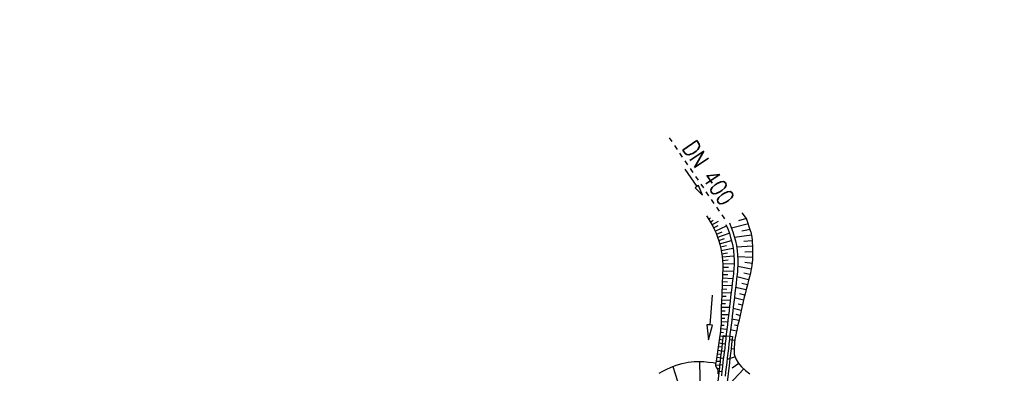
# Model space of a CAD drawing. Extents: x 446008 to 446745, y 447032 to 448234.
# Tile 17 of 24: x 446104 to 446210, y 447830 to 447868. Entities that reach past the tile are written whole.
import ezdxf

# ---------------------------------------------------------------- set-up
doc = ezdxf.new("R2010")
doc.units = 0
doc.header["$LTSCALE"] = 2
doc.header["$MEASUREMENT"] = 0
doc.linetypes.add('STRICHLINIEX2', pattern=[0.5, 0.25, -0.25])
doc.layers.add('FBR', color=8, linetype='CONTINUOUS')
doc.layers.add('Regenrückhaltebecken_903a', color=15, linetype='CONTINUOUS')
doc.styles.add('ROMANS', font='romans.shx', dxfattribs={"width": 0.8})

msp = doc.modelspace()

# ---------------------------------------------------------------- linework, layer by layer
at = {"layer": 'FBR', "flags": 128}
for points in [[(446416.85, 447335.74, -0.000001), (446418.45, 447323.41, -0.000146)], [(446363.33, 447740.45, 0.000002), (446366.28, 447717.76, 0.000326)]]:
    msp.add_lwpolyline(points, format="xyb", dxfattribs=at)
at = {"layer": 'Regenrückhaltebecken_903a', "linetype": 'STRICHLINIEX2'}
msp.add_line((446173.71, 447855.68), (446179.73, 447846.86), dxfattribs=at)
at = {"layer": 'Regenrückhaltebecken_903a', "linetype": 'Continuous'}
for p, q in [((446177.7, 447847.32), (446177.95, 447846.95)), ((446182.01, 447847.05), (446181.53, 447847.65)), ((446177.93, 447846.98), (446178.15, 447847.12)), ((446177.95, 447846.95), (446178.17, 447846.59)), ((446178.12, 447846.67), (446178.41, 447846.85)), ((446178.17, 447846.59), (446178.38, 447846.22)), ((446178.3, 447846.36), (446179.01, 447846.75)), ((446178.38, 447846.22), (446178.57, 447845.84)), ((446178.47, 447846.03), (446178.97, 447846.29)), ((446178.63, 447845.7), (446179.85, 447846.27)), ((446179.8, 447846.4), (446179.99, 447845.95)), ((446180.16, 447846.57), (446180.36, 447846.1)), ((446182.2, 447846.46), (446180.4, 447846)), ((446182.01, 447847.05), (446181.15, 447846.78)), ((446182.47, 447845.63), (446182.01, 447847.05)), ((446178.57, 447845.84), (446178.74, 447845.46)), ((446178.74, 447845.46), (446178.9, 447845.06)), ((446178.78, 447845.37), (446179.39, 447845.63)), ((446178.91, 447845.04), (446180.15, 447845.49)), ((446179.99, 447845.95), (446180.16, 447845.49)), ((446180.16, 447845.49), (446180.3, 447845.02)), ((446180.36, 447846.1), (446180.53, 447845.62)), ((446180.53, 447845.62), (446180.69, 447845.13)), ((446180.69, 447845.13), (446180.81, 447844.64)), ((446182.52, 447845.28), (446180.72, 447845.02)), ((446182.39, 447845.88), (446181.49, 447845.7)), ((446182.47, 447845.63), (446182.56, 447845.04)), ((446178.9, 447845.06), (446179.04, 447844.66)), ((446179.02, 447844.7), (446179.65, 447844.9)), ((446179.04, 447844.66), (446179.15, 447844.25)), ((446179.12, 447844.35), (446180.39, 447844.69)), ((446179.15, 447844.25), (446179.25, 447843.84)), ((446179.21, 447844), (446179.84, 447844.14)), ((446180.3, 447845.02), (446180.42, 447844.55)), ((446180.42, 447844.55), (446180.52, 447844.07)), ((446180.52, 447844.07), (446180.59, 447843.58)), ((446180.81, 447844.64), (446180.91, 447844.14)), ((446180.91, 447844.14), (446180.99, 447843.63)), ((446182.63, 447844.07), (446180.94, 447843.99)), ((446182.59, 447844.67), (446181.72, 447844.59)), ((446182.56, 447845.04), (446182.59, 447844.74)), ((446182.59, 447844.74), (446182.61, 447844.44)), ((446182.61, 447844.44), (446182.63, 447844.14)), ((446182.63, 447844.14), (446182.65, 447843.84)), ((446179.25, 447843.84), (446179.33, 447843.42)), ((446179.29, 447843.64), (446180.55, 447843.88)), ((446179.33, 447843.42), (446179.39, 447843)), ((446179.35, 447843.28), (446179.98, 447843.38)), ((446179.39, 447842.93), (446180.65, 447843.06)), ((446179.39, 447843), (446179.43, 447842.57)), ((446180.59, 447843.58), (446180.64, 447843.09)), ((446180.64, 447843.09), (446180.67, 447842.61)), ((446180.99, 447843.63), (446181.04, 447843.13)), ((446181.04, 447843.13), (446181.07, 447842.62)), ((446182.65, 447843.47), (446181.83, 447843.46)), ((446182.65, 447843.25), (446182.63, 447842.66)), ((446182.65, 447843.84), (446182.65, 447843.25)), ((446179.43, 447842.56), (446180.05, 447842.61)), ((446179.43, 447842.57), (446179.45, 447842.14)), ((446179.45, 447842.2), (446180.67, 447842.24)), ((446179.45, 447842.14), (446179.45, 447841.71)), ((446180.67, 447842.12), (446180.64, 447841.63)), ((446180.67, 447842.61), (446180.67, 447842.12)), ((446181.07, 447842.11), (446181.04, 447841.6)), ((446182.64, 447842.86), (446181.05, 447842.94)), ((446181.07, 447842.62), (446181.07, 447842.11)), ((446182.59, 447842.25), (446181.83, 447842.33)), ((446182.57, 447842.07), (446182.53, 447841.78)), ((446182.63, 447842.66), (446182.57, 447842.07)), ((446179.44, 447841.27), (446179.42, 447840.77)), ((446179.43, 447841.07), (446180.01, 447841.05)), ((446179.45, 447841.49), (446179.44, 447841.27)), ((446179.45, 447841.83), (446180.06, 447841.83)), ((446179.45, 447841.71), (446179.45, 447841.49)), ((446179.45, 447841.46), (446180.63, 447841.42)), ((446180.6, 447841.14), (446180.54, 447840.64)), ((446180.62, 447841.38), (446180.6, 447841.14)), ((446180.64, 447841.63), (446180.62, 447841.38)), ((446180.99, 447841.09), (446180.93, 447840.59)), ((446181.02, 447841.34), (446180.99, 447841.09)), ((446181.04, 447841.6), (446181.02, 447841.34)), ((446182.5, 447841.64), (446181.06, 447841.9)), ((446182.37, 447841.06), (446181.7, 447841.21)), ((446182.34, 447840.93), (446182.22, 447840.44)), ((446182.41, 447841.21), (446182.34, 447840.93)), ((446182.47, 447841.49), (446182.41, 447841.21)), ((446182.53, 447841.78), (446182.47, 447841.49)), ((446179.4, 447840.27), (446179.38, 447839.77)), ((446179.38, 447839.91), (446180.45, 447839.87)), ((446179.42, 447840.77), (446179.4, 447840.27)), ((446179.4, 447840.3), (446179.95, 447840.28)), ((446179.41, 447840.69), (446180.54, 447840.64)), ((446180.48, 447840.14), (446180.42, 447839.65)), ((446180.54, 447840.64), (446180.48, 447840.14)), ((446180.88, 447840.1), (446180.82, 447839.6)), ((446180.93, 447840.59), (446180.88, 447840.1)), ((446182.23, 447840.49), (446180.96, 447840.81)), ((446182.09, 447839.95), (446181.49, 447840.1)), ((446182.09, 447839.95), (446181.97, 447839.46)), ((446182.22, 447840.44), (446182.09, 447839.95)), ((446178.33, 447838.85), (446178.06, 447835.66)), ((446179.34, 447838.77), (446179.32, 447838.27)), ((446179.36, 447839.27), (446179.34, 447838.77)), ((446179.35, 447839.13), (446180.35, 447839.1)), ((446179.38, 447839.77), (446179.36, 447839.27)), ((446179.37, 447839.52), (446179.88, 447839.5)), ((446180.36, 447839.15), (446180.3, 447838.65)), ((446180.42, 447839.65), (446180.36, 447839.15)), ((446180.76, 447839.1), (446180.7, 447838.61)), ((446180.82, 447839.6), (446180.76, 447839.1)), ((446181.96, 447839.4), (446180.83, 447839.68)), ((446181.82, 447838.85), (446181.29, 447838.98)), ((446181.85, 447838.98), (446181.73, 447838.49)), ((446181.97, 447839.46), (446181.85, 447838.98)), ((446179.31, 447838.02), (446179.3, 447837.77)), ((446179.3, 447837.77), (446179.3, 447837.51)), ((446179.32, 447838.27), (446179.31, 447838.02)), ((446179.31, 447837.96), (446179.76, 447837.95)), ((446179.32, 447838.36), (446180.26, 447838.32)), ((446179.34, 447838.75), (446179.82, 447838.73)), ((446180.24, 447838.16), (446180.19, 447837.66)), ((446180.3, 447838.65), (446180.24, 447838.16)), ((446180.64, 447838.11), (446180.58, 447837.61)), ((446180.7, 447838.61), (446180.64, 447838.11)), ((446181.68, 447838.3), (446180.69, 447838.55)), ((446181.55, 447837.76), (446181.09, 447837.87)), ((446181.61, 447838), (446181.49, 447837.51)), ((446181.73, 447838.49), (446181.61, 447838)), ((446179.3, 447837.57), (446180.17, 447837.56)), ((446179.3, 447837.51), (446179.3, 447837.26)), ((446179.3, 447837.26), (446179.3, 447836.76)), ((446179.3, 447837.17), (446179.72, 447837.17)), ((446179.3, 447836.79), (446180.08, 447836.78)), ((446179.3, 447836.76), (446179.3, 447836.51)), ((446180.07, 447836.67), (446180.01, 447836.17)), ((446180.13, 447837.16), (446180.07, 447836.67)), ((446180.19, 447837.66), (446180.13, 447837.16)), ((446180.52, 447837.12), (446180.47, 447836.62)), ((446180.58, 447837.61), (446180.52, 447837.12)), ((446181.42, 447837.21), (446180.56, 447837.41)), ((446181.3, 447836.67), (446180.9, 447836.76)), ((446181.38, 447837.02), (446181.27, 447836.53)), ((446181.49, 447837.51), (446181.38, 447837.02)), ((446177.74, 447835.68), (446177.92, 447834.06)), ((446178.06, 447835.66), (446177.74, 447835.68)), ((446177.92, 447834.06), (446178.37, 447835.63)), ((446178.37, 447835.63), (446178.06, 447835.66)), ((446179.28, 447835.75), (446179.26, 447835.51)), ((446179.27, 447835.65), (446179.61, 447835.62)), ((446179.29, 447836.01), (446179.28, 447835.75)), ((446179.3, 447836.51), (446179.29, 447836.26)), ((446179.29, 447836.26), (446179.29, 447836.01)), ((446179.29, 447836.02), (446179.99, 447836)), ((446179.3, 447836.4), (446179.67, 447836.4)), ((446179.95, 447835.68), (446179.89, 447835.18)), ((446180.01, 447836.17), (446179.95, 447835.68)), ((446180.35, 447835.63), (446180.29, 447835.13)), ((446180.41, 447836.12), (446180.35, 447835.63)), ((446180.47, 447836.62), (446180.41, 447836.12)), ((446181.18, 447836.12), (446180.43, 447836.28)), ((446181.06, 447835.57), (446180.71, 447835.64)), ((446181.16, 447836.04), (446181.05, 447835.55)), ((446181.27, 447836.53), (446181.16, 447836.04)), ((446179.16, 447834.76), (446179.1, 447834.27)), ((446179.2, 447835.01), (446179.16, 447834.76)), ((446179.18, 447834.89), (446179.52, 447834.85)), ((446179.23, 447835.26), (446179.2, 447835.01)), ((446179.26, 447835.51), (446179.23, 447835.26)), ((446179.23, 447835.27), (446179.89, 447835.2)), ((446179.83, 447834.68), (446179.78, 447834.19)), ((446179.89, 447835.18), (446179.83, 447834.68)), ((446180.23, 447834.64), (446180.17, 447834.14)), ((446180.29, 447835.13), (446180.23, 447834.64)), ((446180.94, 447835.01), (446180.29, 447835.15)), ((446180.84, 447834.56), (446180.8, 447834.32)), ((446180.89, 447834.81), (446180.84, 447834.56)), ((446180.95, 447835.05), (446180.89, 447834.81)), ((446181.05, 447835.55), (446180.95, 447835.05)), ((446179.03, 447833.77), (446178.96, 447833.27)), ((446179.1, 447834.27), (446179.03, 447833.77)), ((446179.03, 447833.74), (446179.71, 447833.65)), ((446179.08, 447834.13), (446179.42, 447834.08)), ((446179.13, 447834.51), (446179.8, 447834.42)), ((446179.49, 447834.52), (446180.5, 447834.41)), ((446179.72, 447833.69), (446179.66, 447833.19)), ((446179.78, 447834.19), (446179.72, 447833.69)), ((446180.11, 447833.64), (446180.06, 447833.15)), ((446180.17, 447834.14), (446180.11, 447833.64)), ((446180.75, 447834), (446180.16, 447834.07)), ((446180.71, 447833.57), (446180.68, 447833.32)), ((446180.73, 447833.82), (446180.71, 447833.57)), ((446180.76, 447834.07), (446180.73, 447833.82)), ((446180.8, 447834.32), (446180.76, 447834.07)), ((446178.86, 447832.53), (446178.83, 447832.28)), ((446178.9, 447832.78), (446178.86, 447832.53)), ((446178.87, 447832.58), (446179.22, 447832.54)), ((446178.96, 447833.27), (446178.9, 447832.78)), ((446178.92, 447832.97), (446179.62, 447832.87)), ((446178.97, 447833.35), (446179.32, 447833.31)), ((446179.6, 447832.7), (446179.54, 447832.2)), ((446179.66, 447833.19), (446179.6, 447832.7)), ((446180, 447832.65), (446179.94, 447832.15)), ((446180.06, 447833.15), (446180, 447832.65)), ((446180.66, 447833.1), (446180.35, 447833.08)), ((446180.68, 447833.32), (446180.66, 447833.07)), ((446180.66, 447833.07), (446180.69, 447832.54)), ((446180.69, 447832.54), (446180.85, 447832.05)), ((446176.97, 447831.78), (446177.02, 447828.12)), ((446179.17, 447831.74), (446178.65, 447827.23)), ((446178.72, 447831.62), (446178.69, 447831.45)), ((446178.69, 447831.45), (446178.69, 447831.29)), ((446178.69, 447831.35), (446179.45, 447831.42)), ((446178.76, 447831.79), (446178.72, 447831.62)), ((446178.8, 447832.04), (446178.76, 447831.79)), ((446178.76, 447831.8), (446179.13, 447831.77)), ((446178.83, 447832.28), (446178.8, 447832.04)), ((446178.82, 447832.2), (446179.53, 447832.1)), ((446179.48, 447831.7), (446179.42, 447831.21)), ((446179.54, 447832.2), (446179.48, 447831.7)), ((446180.17, 447831.62), (446179.65, 447827.15)), ((446179.88, 447831.66), (446179.82, 447831.16)), ((446179.94, 447832.15), (446179.88, 447831.66)), ((446180.77, 447832.25), (446179.92, 447831.96)), ((446181.16, 447831.53), (446180.46, 447831.04)), ((446180.85, 447832.05), (446181.11, 447831.6)), ((446181.11, 447831.6), (446181.46, 447831.19)), ((446174.09, 447831.21), (446176.42, 447824.19)), ((446178.69, 447831.29), (446178.74, 447831.16)), ((446178.74, 447831.16), (446178.81, 447831.03)), ((446178.81, 447831.03), (446178.88, 447830.9)), ((446178.83, 447830.99), (446179.12, 447831.03)), ((446178.88, 447830.9), (446178.93, 447830.76)), ((446178.94, 447830.6), (446178.91, 447830.43)), ((446178.93, 447830.76), (446178.94, 447830.6)), ((446178.94, 447830.67), (446179.36, 447830.7)), ((446179.36, 447830.71), (446179.31, 447830.21)), ((446179.42, 447831.21), (446179.36, 447830.71)), ((446181.72, 447830.95), (446179.52, 447828.65)), ((446179.76, 447830.66), (446179.7, 447830.17)), ((446179.82, 447831.16), (446179.76, 447830.66)), ((446181.46, 447831.19), (446181.89, 447830.8)), ((446181.89, 447830.8), (446182.37, 447830.44))]:
    msp.add_line(p, q, dxfattribs=at)
for points in [[(446175.41, 447852.33), (446176.67, 447850.46), (446176.49, 447850.34), (446177.3, 447849.53), (446176.86, 447850.59), (446176.67, 447850.46)], [(446179.49, 447834.52), (446179.4, 447833.73), (446179.35, 447833.23), (446179.29, 447832.73), (446179.23, 447832.24), (446179.17, 447831.74), (446179.17, 447831.74), (446179.17, 447831.74)], [(446180.5, 447834.41), (446180.4, 447833.61), (446180.34, 447833.11), (446180.28, 447832.62), (446180.22, 447832.12), (446180.17, 447831.62), (446180.17, 447831.62), (446180.17, 447831.62), (446180.17, 447831.62)], [(446172.65, 447830.49), (446173.05, 447830.71), (446173.46, 447830.93), (446173.87, 447831.12), (446174.48, 447831.36), (446175.1, 447831.55), (446175.74, 447831.68), (446176.38, 447831.75), (446176.89, 447831.76), (446177.41, 447831.74), (446177.92, 447831.69), (446178.43, 447831.63), (446178.72, 447831.59)]]:
    msp.add_lwpolyline(points, dxfattribs=at)

# ---------------------------------------------------------------- texts
at = {"layer": 'Regenrückhaltebecken_903a', "linetype": 'Continuous', "style": 'ROMANS', "width": 0.8337}
msp.add_text('DN 400', height=1.8, rotation=304.0569, dxfattribs=at).set_placement((446175.04, 447854.58))

doc.saveas('drawing.dxf')
